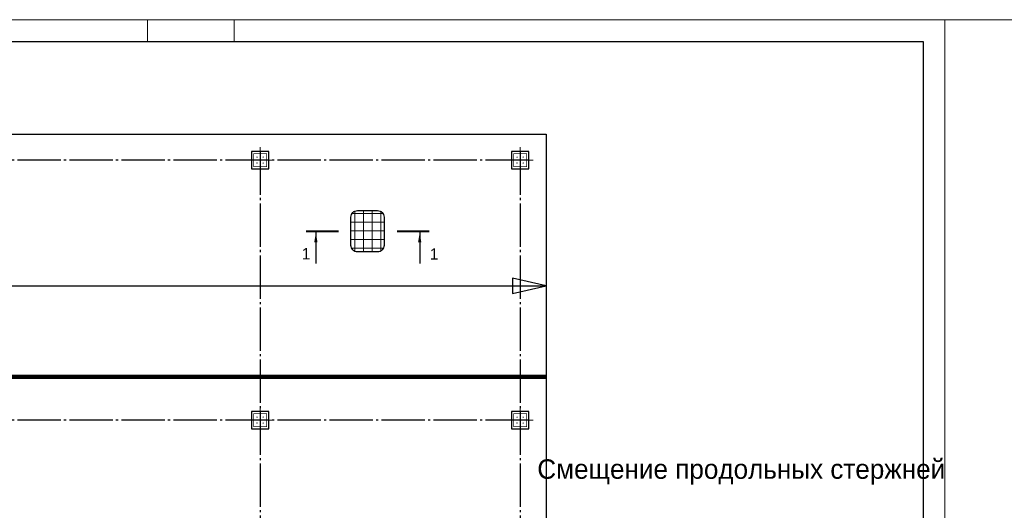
# Model space of a CAD drawing. Header units: millimetres. Extents: x -33345 to 4712671, y -3392 to 121473.
# Tile 55 of 256: x 421942 to 444661, y 75180 to 86501. Entities that reach past the tile are written whole.
import ezdxf

# ---------------------------------------------------------------- set-up
doc = ezdxf.new("R2010")
doc.units = ezdxf.units.MM
doc.linetypes.add('CENTER2', pattern=[28.575, 19.05, -3.175, 3.175, -3.175])
doc.linetypes.add('ГОСТ 2.303 5', pattern=[24, 20, -1.5, 1, -1.5])
doc.layers.add('00-Axes', color=1, linetype='CENTER2')
doc.layers.add('_линия', color=7, linetype='Continuous')
for name, color, linetype, lineweight in [('Devor Rtt', 174, 'Continuous', 30), ('Lina', 7, 'Continuous', 20), ('w-Армирования', 172, 'Continuous', 30)]:
    doc.layers.add(name, color=color, linetype=linetype, lineweight=lineweight)
doc.styles.add('X-U-RW-01$0$StyleROMANS', font='GOTHIC.TTF')

# ---------------------------------------------------------------- blocks, each defined once
blk = doc.blocks.new('gfffggfsre')
at = {"layer": '00-Axes', "color": 251, "linetype": 'ГОСТ 2.303 5', "ltscale": 50, "true_color": 0x636466}
for points in [[(36127, 16269.4), (36127, -5825.8)], [(42127, 16269.4), (42127, -5825.8)], [(42327, 16069.4), (-21034.5, 16069.4)], [(42327, 10069.4), (-21034.5, 10069.4)]]:
    blk.add_lwpolyline(points, dxfattribs=at)
blk = doc.blocks.new('column')
at = {"lineweight": 0}
for points in [[(-68, 56, -1), (-68, 86, -1)], [(68, 56, 1), (68, 86, 1)], [(-68, -56, 1), (-68, -86, 1)], [(68, -56, -1), (68, -86, -1)]]:
    blk.add_hatch(color=0, dxfattribs=at).paths.add_polyline_path(points)
at = {"color": 0, "lineweight": 0}
for p, q in [((0, 300), (0, -300)), ((300, 0), (-300, 0))]:
    blk.add_line(p, q, dxfattribs=at)
at = {"lineweight": 30}
blk.add_lwpolyline([(-200, 200), (200, 200), (200, -200), (-200, -200)], close=True, dxfattribs=at)
at = {"color": 0, "lineweight": 0, "const_width": 15}
blk.add_lwpolyline([(150, -150), (150, 150), (-150, 150), (-150, -150)], close=True, dxfattribs=at)
blk = doc.blocks.new('awe4tD')
at = {"layer": 'Lina', "ltscale": 10}
for points in [[(-44239015, 22734378), (-44314815, 22734378), (-44314815, 22776378), (-44239015, 22776378)], [(-44257415, 22775878), (-44255415, 22775878), (-44255415, 22776378), (-44257415, 22776378)]]:
    blk.add_lwpolyline(points, close=True, dxfattribs=at)
at = {"layer": 'Lina', "lineweight": 30, "ltscale": 10}
blk.add_lwpolyline([(-44239515, 22734878), (-44312815, 22734878), (-44312815, 22775878), (-44239515, 22775878)], close=True, dxfattribs=at)
blk = doc.blocks.new('hhh')
at = {"color": 0, "ltscale": 4}
blk.add_lwpolyline([(-220666320, 50580178), (-220665856, 50580178, -0.414214), (-220665706, 50580028), (-220665706, 50579374, -0.414214), (-220665856, 50579224), (-220666320, 50579224, -0.414214), (-220666470, 50579374), (-220666470, 50580028, -0.414214)], format="xyb", close=True, dxfattribs=at)
at = {"lineweight": 15, "ltscale": 4}
for points in [[(-220666448, 50580107), (-220665729, 50580107)], [(-220666380, 50579236), (-220666380, 50580166)], [(-220666180, 50579224), (-220666180, 50580178)], [(-220665980, 50579224), (-220665980, 50580178)], [(-220665780, 50579245), (-220665780, 50580157)], [(-220666470, 50579907), (-220665706, 50579907)], [(-220666470, 50579707), (-220665706, 50579707)], [(-220666470, 50579507), (-220665706, 50579507)], [(-220666455, 50579307), (-220665722, 50579307)]]:
    blk.add_lwpolyline(points, dxfattribs=at)

msp = doc.modelspace()

# ---------------------------------------------------------------- linework, layer by layer
at = {"color": 0, "linetype": 'Continuous', "lineweight": 25, "ltscale": 3}
for p, q in [((428775.461, 81590.827), (428775.461, 80878.327)), ((431171.246, 81590.827), (431171.246, 80878.327))]:
    msp.add_line(p, q, dxfattribs=at)
at = {"color": 5, "lineweight": 30, "ltscale": 10}
msp.add_lwpolyline([(373488.914, 71011.959), (373488.914, 83861.959), (434088.914, 83861.959), (434088.914, 71011.959)], close=True, dxfattribs=at)
at = {"color": 0, "linetype": 'Continuous', "lineweight": 25, "ltscale": 3, "const_width": 52.5}
for points in [[(428550.461, 81617.077), (429300.461, 81617.077)], [(431396.246, 81617.077), (430646.246, 81617.077)]]:
    msp.add_lwpolyline(points, dxfattribs=at)
at = {"color": 0, "linetype": 'Continuous', "lineweight": 25, "ltscale": 3}
for points in [[(428775.461, 81590.827), (428813.17, 81365.489), (428737.753, 81365.489)], [(431171.246, 81590.827), (431208.954, 81365.489), (431133.537, 81365.489)]]:
    msp.add_solid(points, dxfattribs=at)
at = {"layer": 'Devor Rtt', "ltscale": 100}
msp.add_lwpolyline([(373488.914, 80360.164), (373951.547, 80214.029), (373953.344, 80506.3), (373488.914, 80360.164), (434088.914, 80360.164), (433315.076, 80533.608), (433315.076, 80186.721), (434088.914, 80360.164)], dxfattribs=at)
at = {"layer": 'w-Армирования', "color": 230, "lineweight": 35, "ltscale": 50, "const_width": 100}
msp.add_lwpolyline([(434088.914, 78260.491), (373488.914, 78260.491)], dxfattribs=at)

# ---------------------------------------------------------------- block references
for p in [(44682303.28, -22689876.566), (44758103.28, -22689876.566)]:
    msp.add_blockref('awe4tD', p)
at = {"color": 244, "lineweight": 50, "true_color": 0x991b1e}
msp.add_blockref('gfffggfsre', (391361.95, 67192.552), dxfattribs=at)
at = {"xscale": -1, "rotation": 270}
for p in [(427488.914, 83261.959), (433488.914, 83261.959), (427488.914, 77261.959), (433488.914, 77261.959)]:
    msp.add_blockref('column', p, dxfattribs=at)
at = {"lineweight": 15}
msp.add_blockref('hhh', (221096055.787, -50498080.644), dxfattribs=at)

# ---------------------------------------------------------------- texts
at = {"ltscale": 20, "insert": (438508.083, 76064.275), "char_height": 450, "width": 10697.76335, "attachment_point": 5, "style": 'X-U-RW-01$0$StyleROMANS'}
msp.add_mtext(' Смещение продольных стержней ', dxfattribs=at)
at = {"layer": '_линия', "color": 18, "lineweight": 0, "true_color": 0x260000, "char_height": 262.5, "width": 109.6435, "attachment_point": 1, "style": 'X-U-RW-01$0$StyleROMANS'}
for insert in [(428452.018, 81232.17), (431404.615, 81224.896)]:
    msp.add_mtext('1', dxfattribs=dict(at, insert=insert))

doc.saveas('drawing.dxf')
